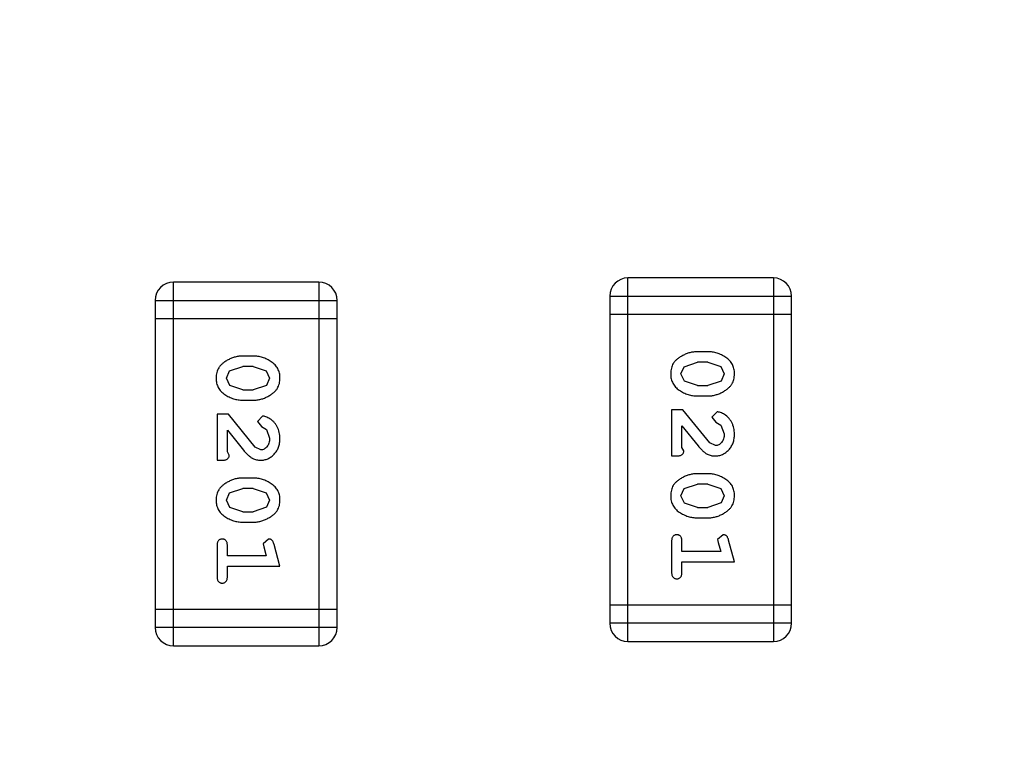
# Model space of a CAD drawing. Header units: inches. Extents: x 398 to 599, y 40 to 151.
# Tile 61 of 100: x 562.35 to 564, y 85.7 to 86.95. Entities that reach past the tile are written whole.
import ezdxf

# ---------------------------------------------------------------- set-up
doc = ezdxf.new("R2010")
doc.units = ezdxf.units.IN
doc.header["$LTSCALE"] = 1.21
doc.header["$MEASUREMENT"] = 0
doc.header["$PDMODE"] = 3
doc.header["$PDSIZE"] = 0.3125
doc.layers.get('0').update_dxf_attribs({"linetype": 'CONTINUOUS'})
doc.layers.get('Defpoints').update_dxf_attribs({"linetype": 'CONTINUOUS'})
doc.layers.add('DIM', color=3, linetype='CONTINUOUS')
doc.styles.get("Standard").update_dxf_attribs({"font": 'txt', "width": 0.8})
doc.dimstyles.get("Standard").update_dxf_attribs({"dimtxt": 0.15625, "dimasz": 0.1875, "dimexe": 0.125, "dimexo": 0.0625, "dimgap": 0.09, "dimtad": 0, "dimtih": 1, "dimtoh": 1, "dimzin": 4, "dimdsep": 46, "dimtxsty": 'Standard', "dimblk": '_FILLED', "dimblk1": '_FILLED', "dimblk2": '_FILLED', "dimcen": 0.09, "dimazin": 1, "dimtp": 0.01, "dimtm": 0.01, "dimtfac": 1, "dimtofl": 0, "dimtmove": 0, "dimatfit": 3, "dimldrblk": '_FILLED', "dimfxl": 1, "dimtolj": 1, "dimtzin": 4, "dimarcsym": 0})

# ---------------------------------------------------------------- blocks, each defined once
blk = doc.blocks.new('_FILLED')
at = {"color": 0, "linetype": 'ByBlock'}
blk.add_solid([(0, 0), (-1, 0.16667), (-1, -0.16667)], dxfattribs=at)
blk = doc.blocks.new('*D71')
at = {"layer": 'Defpoints', "color": 0}
for p in [(570.261, 87.005), (553.751, 68.4022), (553.751, 64.8591)]:
    blk.add_point(p, dxfattribs=at)
at = {"layer": 'DIM', "color": 0, "lineweight": -2}
for p, q in [((570.261, 86.9425), (570.261, 64.7341)), ((553.751, 68.3397), (553.751, 64.7341)), ((555.751, 64.8591), (559.2494, 64.8591)), ((568.261, 64.8591), (564.7627, 64.8591))]:
    blk.add_line(p, q, dxfattribs=at)
at = {"layer": 'DIM', "color": 0, "lineweight": -2, "xscale": 2, "yscale": 2, "zscale": 2, "rotation": 180}
blk.add_blockref('_FILLED', (553.751, 64.8591), dxfattribs=at)
at = {"layer": 'DIM', "color": 0, "lineweight": -2, "xscale": 2, "yscale": 2, "zscale": 2}
blk.add_blockref('_FILLED', (570.261, 64.8591), dxfattribs=at)
at = {"layer": 'DIM', "color": 0, "insert": (562.006, 64.8591), "char_height": 2, "attachment_point": 5}
blk.add_mtext('\\A1;16.51', dxfattribs=at)

msp = doc.modelspace()

# ---------------------------------------------------------------- linework, layer by layer
at = {"color": 7, "linetype": 'Continuous'}
for p, q in [((563.3673, 85.9046), (563.3673, 86.5142)), ((563.6112, 86.5142), (563.3673, 86.5142)), ((563.6112, 86.5142), (563.6112, 85.9046)), ((562.6053, 85.8974), (562.6053, 86.507)), ((562.8492, 86.507), (562.6053, 86.507)), ((562.8492, 86.507), (562.8492, 85.8974)), ((562.5749, 86.4765), (562.5749, 85.9279)), ((562.5749, 86.4765), (562.8797, 86.4765)), ((562.8797, 85.9279), (562.8797, 86.4765)), ((563.3369, 86.4837), (563.3369, 85.9351)), ((563.3369, 86.4837), (563.6417, 86.4837)), ((563.6417, 85.9351), (563.6417, 86.4837)), ((562.5749, 86.4461), (562.8797, 86.4461)), ((563.3369, 86.4533), (563.6417, 86.4533)), ((562.7393, 86.3831), (562.7215, 86.3831)), ((563.5013, 86.3903), (563.4835, 86.3903)), ((562.6995, 86.3582), (562.7218, 86.3658)), ((562.739, 86.3658), (562.7218, 86.3658)), ((562.739, 86.3658), (562.7608, 86.3586)), ((563.4562, 86.3532), (563.4615, 86.3654)), ((563.4615, 86.3654), (563.4838, 86.373)), ((563.501, 86.373), (563.4838, 86.373)), ((563.501, 86.373), (563.5228, 86.3658)), ((563.5228, 86.3658), (563.5286, 86.3534)), ((562.6942, 86.346), (562.6995, 86.3582)), ((562.7, 86.3338), (562.6942, 86.346)), ((562.7608, 86.3586), (562.7666, 86.3462)), ((562.7666, 86.3462), (562.7613, 86.3341)), ((563.462, 86.341), (563.4562, 86.3532)), ((563.5286, 86.3534), (563.5233, 86.3413)), ((562.7218, 86.3265), (562.7, 86.3338)), ((562.7218, 86.3265), (562.739, 86.3265)), ((562.7613, 86.3341), (562.739, 86.3265)), ((563.4838, 86.3337), (563.462, 86.341)), ((563.4838, 86.3337), (563.501, 86.3337)), ((563.5233, 86.3413), (563.501, 86.3337)), ((563.4835, 86.3164), (563.5013, 86.3164)), ((562.7215, 86.3092), (562.7393, 86.3092)), ((562.6785, 86.2856), (562.6785, 86.2085)), ((562.6974, 86.2856), (562.6785, 86.2856)), ((562.7424, 86.2306), (562.6974, 86.2856)), ((562.7546, 86.2825), (562.7461, 86.2736)), ((563.4405, 86.2928), (563.4405, 86.2157)), ((563.4594, 86.2928), (563.4405, 86.2928)), ((563.5043, 86.2378), (563.4594, 86.2928)), ((563.5166, 86.2897), (563.5081, 86.2808)), ((563.5081, 86.2808), (563.5147, 86.2723)), ((562.7461, 86.2736), (562.7527, 86.2652)), ((562.7527, 86.2652), (562.7612, 86.2602)), ((563.4578, 86.2299), (563.4578, 86.2661)), ((563.4578, 86.2661), (563.4848, 86.2325)), ((563.5147, 86.2723), (563.5232, 86.2674)), ((563.5232, 86.2674), (563.5286, 86.2525)), ((562.6958, 86.2227), (562.6958, 86.2589)), ((562.6958, 86.2589), (562.7228, 86.2253)), ((562.7612, 86.2602), (562.7666, 86.2453)), ((562.7521, 86.2258), (562.7424, 86.2306)), ((563.4609, 86.2244), (563.4578, 86.2299)), ((563.5141, 86.233), (563.5043, 86.2378)), ((562.6989, 86.2172), (562.6958, 86.2227)), ((563.4405, 86.2157), (563.4484, 86.2157)), ((562.6785, 86.2085), (562.6864, 86.2085)), ((562.7393, 86.1786), (562.7215, 86.1786)), ((563.5013, 86.1858), (563.4835, 86.1858)), ((562.6995, 86.1537), (562.7218, 86.1613)), ((562.739, 86.1613), (562.7218, 86.1613)), ((562.739, 86.1613), (562.7608, 86.1541)), ((563.4615, 86.1609), (563.4838, 86.1685)), ((563.501, 86.1685), (563.4838, 86.1685)), ((563.501, 86.1685), (563.5228, 86.1613)), ((563.5228, 86.1613), (563.5286, 86.1489)), ((562.6942, 86.1415), (562.6995, 86.1537)), ((562.7608, 86.1541), (562.7666, 86.1417)), ((563.4562, 86.1487), (563.4615, 86.1609)), ((563.462, 86.1364), (563.4562, 86.1487)), ((563.5286, 86.1489), (563.5233, 86.1368)), ((562.7, 86.1292), (562.6942, 86.1415)), ((562.7218, 86.122), (562.7, 86.1292)), ((562.7613, 86.1296), (562.739, 86.122)), ((562.7666, 86.1417), (562.7613, 86.1296)), ((563.4838, 86.1292), (563.462, 86.1364)), ((563.4838, 86.1292), (563.501, 86.1292)), ((563.5233, 86.1368), (563.501, 86.1292)), ((562.7218, 86.122), (562.739, 86.122)), ((563.4835, 86.1119), (563.5013, 86.1119)), ((562.7215, 86.1047), (562.7393, 86.1047)), ((563.5268, 86.0836), (563.5176, 86.0757)), ((562.6785, 86.0654), (562.6785, 86.0134)), ((562.6958, 86.0481), (562.6958, 86.0654)), ((562.7648, 86.0764), (562.7556, 86.0685)), ((562.7556, 86.0685), (562.7566, 86.0631)), ((562.7566, 86.0631), (562.7608, 86.0481)), ((562.7839, 86.0308), (562.774, 86.0673)), ((563.4405, 86.0726), (563.4405, 86.0206)), ((563.4578, 86.0553), (563.4578, 86.0726)), ((563.5176, 86.0757), (563.5186, 86.0703)), ((563.5186, 86.0703), (563.5228, 86.0553)), ((563.5459, 86.0379), (563.536, 86.0745)), ((562.7608, 86.0481), (562.6958, 86.0481)), ((563.5228, 86.0553), (563.4578, 86.0553)), ((562.6958, 86.0134), (562.6958, 86.0308)), ((562.6958, 86.0308), (562.7839, 86.0308)), ((563.4578, 86.0206), (563.4578, 86.0379)), ((563.4578, 86.0379), (563.5459, 86.0379)), ((563.6417, 85.9656), (563.3369, 85.9656)), ((562.8797, 85.9584), (562.5749, 85.9584)), ((563.6417, 85.9351), (563.3369, 85.9351)), ((562.8797, 85.9279), (562.5749, 85.9279)), ((562.6053, 85.8974), (562.8492, 85.8974)), ((563.3673, 85.9046), (563.6112, 85.9046))]:
    msp.add_line(p, q, dxfattribs=at)
for centre, radius, start, end in [((553.751, 92.925), 23, 281.22586, 258.77532), ((553.751, 92.925), 22.75, 294.44334, 241.13427), ((563.3673, 86.4837), 0.0305, 90, 180), ((563.6112, 86.4837), 0.0305, 0, 90), ((562.6053, 86.4765), 0.0305, 90, 180), ((562.8492, 86.4765), 0.0305, 0, 90), ((563.3673, 85.9351), 0.0305, 180, 270), ((563.6112, 85.9351), 0.0305, 270, 0), ((562.6053, 85.9279), 0.0305, 180, 270), ((562.8492, 85.9279), 0.0305, 270, 0)]:
    msp.add_arc(centre, radius, start, end, dxfattribs=at)
for points, knots in [([(562.7215, 86.3831), (562.7205, 86.3831), (562.7183, 86.3831), (562.7152, 86.3828), (562.712, 86.3823), (562.7089, 86.3816), (562.7059, 86.3807), (562.7029, 86.3796), (562.6999, 86.3783), (562.6971, 86.3769), (562.6943, 86.3753), (562.6918, 86.3737), (562.6895, 86.372), (562.6874, 86.3704), (562.6855, 86.3687), (562.6838, 86.367), (562.6824, 86.3652), (562.6808, 86.3629), (562.6792, 86.3597), (562.6779, 86.3555), (562.6771, 86.3509), (562.677, 86.3477), (562.6769, 86.3461)], [0, 0, 0, 0, 0.049886, 0.09882, 0.148132, 0.19689, 0.246038, 0.295176, 0.345305, 0.395692, 0.445312, 0.491875, 0.535813, 0.577009, 0.616081, 0.652689, 0.687585, 0.720206, 0.785062, 0.85223, 0.923759, 1, 1, 1, 1]), ([(562.7839, 86.3463), (562.7839, 86.3478), (562.7838, 86.3506), (562.7831, 86.3547), (562.7819, 86.3585), (562.7804, 86.3621), (562.7783, 86.3654), (562.7758, 86.3684), (562.7728, 86.3712), (562.7694, 86.3737), (562.7658, 86.3759), (562.7622, 86.3778), (562.7585, 86.3795), (562.7547, 86.3808), (562.7509, 86.3819), (562.7471, 86.3826), (562.7432, 86.3831), (562.7406, 86.3831), (562.7393, 86.3831)], [0, 0, 0, 0, 0.06692, 0.130834, 0.19258, 0.252759, 0.312631, 0.373411, 0.436359, 0.501894, 0.568244, 0.632472, 0.69556, 0.757163, 0.818592, 0.878885, 0.939235, 1, 1, 1, 1]), ([(563.4835, 86.3903), (563.4825, 86.3903), (563.4803, 86.3903), (563.4771, 86.39), (563.474, 86.3895), (563.4709, 86.3888), (563.4679, 86.3879), (563.4649, 86.3868), (563.4619, 86.3855), (563.459, 86.384), (563.4563, 86.3825), (563.4538, 86.3809), (563.4515, 86.3792), (563.4493, 86.3776), (563.4475, 86.3759), (563.4458, 86.3742), (563.4444, 86.3724), (563.4428, 86.3701), (563.4412, 86.3669), (563.4399, 86.3627), (563.4391, 86.3581), (563.439, 86.3549), (563.4389, 86.3533)], [0, 0, 0, 0, 0.049886, 0.09882, 0.148132, 0.19689, 0.246038, 0.295176, 0.345305, 0.395692, 0.445312, 0.491875, 0.535813, 0.577009, 0.616081, 0.652689, 0.687585, 0.720206, 0.785062, 0.85223, 0.923759, 1, 1, 1, 1]), ([(563.5459, 86.3535), (563.5459, 86.355), (563.5458, 86.3578), (563.5451, 86.3619), (563.5439, 86.3657), (563.5424, 86.3693), (563.5403, 86.3726), (563.5378, 86.3756), (563.5348, 86.3784), (563.5314, 86.3809), (563.5278, 86.3831), (563.5241, 86.385), (563.5204, 86.3867), (563.5167, 86.388), (563.5129, 86.3891), (563.509, 86.3898), (563.5052, 86.3903), (563.5026, 86.3903), (563.5013, 86.3903)], [0, 0, 0, 0, 0.06692, 0.130834, 0.19258, 0.252759, 0.312631, 0.373411, 0.436359, 0.501894, 0.568244, 0.632472, 0.69556, 0.757163, 0.818592, 0.878885, 0.939235, 1, 1, 1, 1]), ([(562.6769, 86.3461), (562.677, 86.3447), (562.677, 86.3418), (562.6777, 86.3377), (562.6789, 86.3339), (562.6805, 86.3303), (562.6825, 86.327), (562.685, 86.324), (562.6879, 86.3212), (562.6913, 86.3187), (562.6949, 86.3165), (562.6986, 86.3146), (562.7023, 86.3129), (562.7061, 86.3115), (562.7099, 86.3105), (562.7137, 86.3097), (562.7176, 86.3093), (562.7202, 86.3092), (562.7215, 86.3092)], [0, 0, 0, 0, 0.067217, 0.131051, 0.19272, 0.252824, 0.312745, 0.373449, 0.436041, 0.501494, 0.567761, 0.632087, 0.695096, 0.757109, 0.817993, 0.878657, 0.939311, 1, 1, 1, 1]), ([(562.7393, 86.3092), (562.7404, 86.3092), (562.7425, 86.3093), (562.7457, 86.3096), (562.7488, 86.3101), (562.7519, 86.3108), (562.755, 86.3117), (562.758, 86.3128), (562.761, 86.3141), (562.7638, 86.3156), (562.7666, 86.3172), (562.7691, 86.3188), (562.7714, 86.3205), (562.7735, 86.3221), (562.7754, 86.3239), (562.777, 86.3256), (562.7785, 86.3273), (562.78, 86.3297), (562.7816, 86.3328), (562.783, 86.337), (562.7837, 86.3416), (562.7838, 86.3447), (562.7839, 86.3463)], [0, 0, 0, 0, 0.049855, 0.099516, 0.148482, 0.19758, 0.246804, 0.296268, 0.346517, 0.397047, 0.446826, 0.49336, 0.537801, 0.579207, 0.617974, 0.654833, 0.689171, 0.722088, 0.786392, 0.853518, 0.924186, 1, 1, 1, 1]), ([(563.4389, 86.3533), (563.439, 86.3518), (563.439, 86.349), (563.4397, 86.3449), (563.4409, 86.3411), (563.4425, 86.3375), (563.4445, 86.3342), (563.447, 86.3312), (563.4499, 86.3284), (563.4533, 86.3259), (563.4569, 86.3237), (563.4606, 86.3217), (563.4643, 86.3201), (563.4681, 86.3187), (563.4719, 86.3177), (563.4757, 86.3169), (563.4796, 86.3165), (563.4822, 86.3164), (563.4835, 86.3164)], [0, 0, 0, 0, 0.067217, 0.131051, 0.19272, 0.252824, 0.312745, 0.373449, 0.436041, 0.501494, 0.567761, 0.632087, 0.695096, 0.757109, 0.817993, 0.878657, 0.939311, 1, 1, 1, 1]), ([(563.5013, 86.3164), (563.5023, 86.3164), (563.5045, 86.3165), (563.5077, 86.3167), (563.5108, 86.3173), (563.5139, 86.318), (563.517, 86.3189), (563.52, 86.32), (563.523, 86.3213), (563.5258, 86.3228), (563.5286, 86.3244), (563.5311, 86.326), (563.5334, 86.3277), (563.5355, 86.3293), (563.5374, 86.3311), (563.539, 86.3328), (563.5405, 86.3345), (563.542, 86.3369), (563.5436, 86.34), (563.5449, 86.3442), (563.5457, 86.3487), (563.5458, 86.3519), (563.5459, 86.3535)], [0, 0, 0, 0, 0.049855, 0.099516, 0.148482, 0.19758, 0.246804, 0.296268, 0.346517, 0.397047, 0.446826, 0.49336, 0.537801, 0.579207, 0.617974, 0.654833, 0.689171, 0.722088, 0.786392, 0.853518, 0.924186, 1, 1, 1, 1]), ([(562.7839, 86.2452), (562.7838, 86.2469), (562.7837, 86.2502), (562.7829, 86.2552), (562.7814, 86.2599), (562.7794, 86.2644), (562.777, 86.2686), (562.7741, 86.2722), (562.7709, 86.2754), (562.7673, 86.2779), (562.7638, 86.2798), (562.7604, 86.2813), (562.7574, 86.2822), (562.7555, 86.2824), (562.7546, 86.2825)], [0, 0, 0, 0, 0.098286, 0.193983, 0.289056, 0.384352, 0.477435, 0.566197, 0.652355, 0.737986, 0.818188, 0.887401, 0.94802, 1, 1, 1, 1]), ([(563.5459, 86.2524), (563.5458, 86.2541), (563.5457, 86.2574), (563.5449, 86.2624), (563.5434, 86.2671), (563.5414, 86.2716), (563.539, 86.2758), (563.5361, 86.2794), (563.5329, 86.2826), (563.5293, 86.2851), (563.5258, 86.287), (563.5224, 86.2885), (563.5194, 86.2894), (563.5175, 86.2896), (563.5166, 86.2897)], [0, 0, 0, 0, 0.098286, 0.193983, 0.289056, 0.384352, 0.477435, 0.566197, 0.652355, 0.737986, 0.818188, 0.887401, 0.94802, 1, 1, 1, 1]), ([(562.7511, 86.2085), (562.7522, 86.2086), (562.7544, 86.2086), (562.7577, 86.2091), (562.7608, 86.2099), (562.7638, 86.211), (562.7666, 86.2125), (562.7693, 86.2143), (562.7719, 86.2164), (562.7744, 86.2188), (562.7766, 86.2214), (562.7786, 86.2243), (562.7802, 86.2273), (562.7816, 86.2305), (562.7826, 86.234), (562.7834, 86.2375), (562.7838, 86.2413), (562.7839, 86.2439), (562.7839, 86.2452)], [0, 0, 0, 0, 0.060981, 0.120256, 0.178148, 0.236115, 0.293993, 0.352864, 0.413358, 0.476056, 0.539296, 0.602396, 0.665116, 0.728325, 0.792919, 0.859317, 0.928302, 1, 1, 1, 1]), ([(562.7666, 86.2453), (562.7665, 86.2439), (562.7665, 86.2412), (562.7656, 86.2374), (562.7642, 86.234), (562.7623, 86.2311), (562.76, 86.2288), (562.7576, 86.2271), (562.7549, 86.226), (562.753, 86.2259), (562.7521, 86.2258)], [0, 0, 0, 0, 0.156344, 0.299348, 0.4327, 0.561, 0.682299, 0.791883, 0.89611, 1, 1, 1, 1]), ([(563.5131, 86.2157), (563.5142, 86.2158), (563.5164, 86.2158), (563.5197, 86.2163), (563.5228, 86.2171), (563.5258, 86.2182), (563.5286, 86.2197), (563.5313, 86.2215), (563.5339, 86.2236), (563.5363, 86.226), (563.5386, 86.2286), (563.5406, 86.2315), (563.5422, 86.2345), (563.5436, 86.2377), (563.5446, 86.2412), (563.5454, 86.2447), (563.5458, 86.2485), (563.5459, 86.2511), (563.5459, 86.2524)], [0, 0, 0, 0, 0.060981, 0.120256, 0.178148, 0.236115, 0.293993, 0.352864, 0.413358, 0.476056, 0.539296, 0.602396, 0.665116, 0.728325, 0.792919, 0.859317, 0.928302, 1, 1, 1, 1]), ([(563.5286, 86.2525), (563.5285, 86.2511), (563.5285, 86.2484), (563.5276, 86.2446), (563.5262, 86.2412), (563.5243, 86.2383), (563.522, 86.236), (563.5196, 86.2343), (563.5169, 86.2332), (563.515, 86.2331), (563.5141, 86.233)], [0, 0, 0, 0, 0.156344, 0.299348, 0.4327, 0.561, 0.682299, 0.791883, 0.89611, 1, 1, 1, 1]), ([(563.4848, 86.2325), (563.4856, 86.2316), (563.4871, 86.2299), (563.4893, 86.2275), (563.4914, 86.2254), (563.4934, 86.2236), (563.4953, 86.2219), (563.497, 86.2206), (563.4987, 86.2195), (563.5007, 86.2184), (563.5033, 86.2173), (563.5065, 86.2164), (563.5098, 86.2158), (563.512, 86.2157), (563.5131, 86.2157)], [0, 0, 0, 0, 0.103002, 0.197728, 0.285279, 0.365235, 0.437224, 0.502446, 0.560545, 0.611446, 0.707576, 0.80349, 0.900532, 1, 1, 1, 1]), ([(562.6864, 86.2085), (562.6874, 86.2085), (562.6894, 86.2086), (562.6921, 86.209), (562.6944, 86.2097), (562.6961, 86.2108), (562.6974, 86.2121), (562.6983, 86.2136), (562.6989, 86.2153), (562.6989, 86.2165), (562.6989, 86.2172)], [0, 0, 0, 0, 0.1844, 0.34094, 0.473574, 0.586824, 0.690029, 0.789175, 0.890445, 1, 1, 1, 1]), ([(562.7228, 86.2253), (562.7236, 86.2244), (562.7251, 86.2227), (562.7273, 86.2203), (562.7294, 86.2182), (562.7314, 86.2164), (562.7333, 86.2147), (562.7351, 86.2134), (562.7367, 86.2123), (562.7387, 86.2112), (562.7413, 86.2101), (562.7445, 86.2092), (562.7478, 86.2086), (562.75, 86.2086), (562.7511, 86.2085)], [0, 0, 0, 0, 0.103002, 0.197728, 0.285279, 0.365235, 0.437224, 0.502446, 0.560545, 0.611446, 0.707576, 0.80349, 0.900532, 1, 1, 1, 1]), ([(563.4484, 86.2157), (563.4494, 86.2157), (563.4514, 86.2158), (563.4541, 86.2162), (563.4563, 86.2169), (563.4581, 86.218), (563.4594, 86.2193), (563.4603, 86.2208), (563.4609, 86.2225), (563.4609, 86.2237), (563.4609, 86.2244)], [0, 0, 0, 0, 0.1844, 0.34094, 0.473574, 0.586824, 0.690029, 0.789175, 0.890445, 1, 1, 1, 1]), ([(562.7215, 86.1786), (562.7205, 86.1786), (562.7183, 86.1786), (562.7152, 86.1783), (562.712, 86.1778), (562.7089, 86.1771), (562.7059, 86.1762), (562.7029, 86.1751), (562.6999, 86.1738), (562.6971, 86.1723), (562.6943, 86.1708), (562.6918, 86.1691), (562.6895, 86.1675), (562.6874, 86.1659), (562.6855, 86.1642), (562.6838, 86.1625), (562.6824, 86.1607), (562.6808, 86.1584), (562.6792, 86.1552), (562.6779, 86.151), (562.6771, 86.1464), (562.677, 86.1432), (562.6769, 86.1416)], [0, 0, 0, 0, 0.049886, 0.09882, 0.148132, 0.19689, 0.246038, 0.295176, 0.345305, 0.395692, 0.445312, 0.491875, 0.535813, 0.577009, 0.616081, 0.652689, 0.687585, 0.720206, 0.785062, 0.85223, 0.923759, 1, 1, 1, 1]), ([(562.7839, 86.1418), (562.7839, 86.1433), (562.7838, 86.1461), (562.7831, 86.1502), (562.7819, 86.154), (562.7804, 86.1576), (562.7783, 86.1609), (562.7758, 86.1639), (562.7728, 86.1667), (562.7694, 86.1692), (562.7658, 86.1714), (562.7622, 86.1733), (562.7585, 86.175), (562.7547, 86.1763), (562.7509, 86.1774), (562.7471, 86.1781), (562.7432, 86.1785), (562.7406, 86.1786), (562.7393, 86.1786)], [0, 0, 0, 0, 0.06692, 0.130834, 0.19258, 0.252759, 0.312631, 0.373411, 0.436359, 0.501894, 0.568244, 0.632472, 0.69556, 0.757163, 0.818592, 0.878885, 0.939235, 1, 1, 1, 1]), ([(563.4835, 86.1858), (563.4825, 86.1858), (563.4803, 86.1858), (563.4771, 86.1855), (563.474, 86.185), (563.4709, 86.1843), (563.4679, 86.1834), (563.4649, 86.1823), (563.4619, 86.181), (563.459, 86.1795), (563.4563, 86.178), (563.4538, 86.1763), (563.4515, 86.1747), (563.4493, 86.173), (563.4475, 86.1713), (563.4458, 86.1697), (563.4444, 86.1679), (563.4428, 86.1656), (563.4412, 86.1624), (563.4399, 86.1582), (563.4391, 86.1536), (563.439, 86.1504), (563.4389, 86.1488)], [0, 0, 0, 0, 0.049886, 0.09882, 0.148132, 0.19689, 0.246038, 0.295176, 0.345305, 0.395692, 0.445312, 0.491875, 0.535813, 0.577009, 0.616081, 0.652689, 0.687585, 0.720206, 0.785062, 0.85223, 0.923759, 1, 1, 1, 1]), ([(563.5459, 86.149), (563.5459, 86.1505), (563.5458, 86.1533), (563.5451, 86.1574), (563.5439, 86.1612), (563.5424, 86.1648), (563.5403, 86.1681), (563.5378, 86.1711), (563.5348, 86.1739), (563.5314, 86.1764), (563.5278, 86.1786), (563.5241, 86.1805), (563.5204, 86.1822), (563.5167, 86.1835), (563.5129, 86.1845), (563.509, 86.1853), (563.5052, 86.1857), (563.5026, 86.1858), (563.5013, 86.1858)], [0, 0, 0, 0, 0.06692, 0.130834, 0.19258, 0.252759, 0.312631, 0.373411, 0.436359, 0.501894, 0.568244, 0.632472, 0.69556, 0.757163, 0.818592, 0.878885, 0.939235, 1, 1, 1, 1]), ([(563.4389, 86.1488), (563.439, 86.1473), (563.439, 86.1445), (563.4397, 86.1404), (563.4409, 86.1366), (563.4425, 86.133), (563.4445, 86.1297), (563.447, 86.1267), (563.4499, 86.1238), (563.4533, 86.1214), (563.4569, 86.1192), (563.4606, 86.1172), (563.4643, 86.1156), (563.4681, 86.1142), (563.4719, 86.1132), (563.4757, 86.1124), (563.4796, 86.112), (563.4822, 86.1119), (563.4835, 86.1119)], [0, 0, 0, 0, 0.067217, 0.131051, 0.19272, 0.252824, 0.312745, 0.373449, 0.436041, 0.501494, 0.567761, 0.632087, 0.695096, 0.757109, 0.817993, 0.878657, 0.939311, 1, 1, 1, 1]), ([(563.5013, 86.1119), (563.5023, 86.1119), (563.5045, 86.1119), (563.5077, 86.1122), (563.5108, 86.1128), (563.5139, 86.1134), (563.517, 86.1144), (563.52, 86.1155), (563.523, 86.1168), (563.5258, 86.1183), (563.5286, 86.1199), (563.5311, 86.1215), (563.5334, 86.1232), (563.5355, 86.1248), (563.5374, 86.1265), (563.539, 86.1282), (563.5405, 86.13), (563.542, 86.1323), (563.5436, 86.1355), (563.5449, 86.1397), (563.5457, 86.1442), (563.5458, 86.1474), (563.5459, 86.149)], [0, 0, 0, 0, 0.049855, 0.099516, 0.148482, 0.19758, 0.246804, 0.296268, 0.346517, 0.397047, 0.446826, 0.49336, 0.537801, 0.579207, 0.617974, 0.654833, 0.689171, 0.722088, 0.786392, 0.853518, 0.924186, 1, 1, 1, 1]), ([(562.6769, 86.1416), (562.677, 86.1401), (562.677, 86.1373), (562.6777, 86.1332), (562.6789, 86.1294), (562.6805, 86.1258), (562.6825, 86.1225), (562.685, 86.1195), (562.6879, 86.1166), (562.6913, 86.1142), (562.6949, 86.112), (562.6986, 86.11), (562.7023, 86.1084), (562.7061, 86.107), (562.7099, 86.106), (562.7137, 86.1052), (562.7176, 86.1048), (562.7202, 86.1047), (562.7215, 86.1047)], [0, 0, 0, 0, 0.067217, 0.131051, 0.19272, 0.252824, 0.312745, 0.373449, 0.436041, 0.501494, 0.567761, 0.632087, 0.695096, 0.757109, 0.817993, 0.878657, 0.939311, 1, 1, 1, 1]), ([(562.7393, 86.1047), (562.7404, 86.1047), (562.7425, 86.1048), (562.7457, 86.105), (562.7488, 86.1056), (562.7519, 86.1062), (562.755, 86.1072), (562.758, 86.1083), (562.761, 86.1096), (562.7638, 86.1111), (562.7666, 86.1127), (562.7691, 86.1143), (562.7714, 86.116), (562.7735, 86.1176), (562.7754, 86.1193), (562.777, 86.121), (562.7785, 86.1228), (562.78, 86.1252), (562.7816, 86.1283), (562.783, 86.1325), (562.7837, 86.137), (562.7838, 86.1402), (562.7839, 86.1418)], [0, 0, 0, 0, 0.049855, 0.099516, 0.148482, 0.19758, 0.246804, 0.296268, 0.346517, 0.397047, 0.446826, 0.49336, 0.537801, 0.579207, 0.617974, 0.654833, 0.689171, 0.722088, 0.786392, 0.853518, 0.924186, 1, 1, 1, 1]), ([(563.4491, 86.0836), (563.4485, 86.0835), (563.4473, 86.0835), (563.4457, 86.083), (563.4442, 86.0821), (563.4428, 86.081), (563.4417, 86.0794), (563.441, 86.0775), (563.4405, 86.0751), (563.4405, 86.0735), (563.4405, 86.0726)], [0, 0, 0, 0, 0.115051, 0.223278, 0.329269, 0.437893, 0.554681, 0.682591, 0.83103, 1, 1, 1, 1]), ([(563.4578, 86.0726), (563.4578, 86.0735), (563.4577, 86.0751), (563.4573, 86.0775), (563.4565, 86.0794), (563.4554, 86.081), (563.4541, 86.0821), (563.4526, 86.083), (563.4509, 86.0835), (563.4497, 86.0835), (563.4491, 86.0836)], [0, 0, 0, 0, 0.169102, 0.317658, 0.446239, 0.563118, 0.671828, 0.776546, 0.884858, 1, 1, 1, 1]), ([(563.536, 86.0745), (563.5358, 86.0754), (563.5353, 86.0769), (563.5344, 86.079), (563.5335, 86.0806), (563.5325, 86.0818), (563.5313, 86.0826), (563.53, 86.0832), (563.5285, 86.0835), (563.5274, 86.0836), (563.5268, 86.0836)], [0, 0, 0, 0, 0.187321, 0.344927, 0.475328, 0.579604, 0.674244, 0.773631, 0.882025, 1, 1, 1, 1]), ([(562.6871, 86.0764), (562.6865, 86.0763), (562.6854, 86.0763), (562.6837, 86.0758), (562.6822, 86.0749), (562.6808, 86.0738), (562.6797, 86.0722), (562.679, 86.0703), (562.6786, 86.0679), (562.6785, 86.0663), (562.6785, 86.0654)], [0, 0, 0, 0, 0.115051, 0.223278, 0.329269, 0.437893, 0.554681, 0.682591, 0.83103, 1, 1, 1, 1]), ([(562.6958, 86.0654), (562.6958, 86.0663), (562.6957, 86.0679), (562.6953, 86.0703), (562.6945, 86.0722), (562.6935, 86.0738), (562.6921, 86.0749), (562.6906, 86.0758), (562.6889, 86.0763), (562.6878, 86.0763), (562.6871, 86.0764)], [0, 0, 0, 0, 0.169102, 0.317658, 0.446239, 0.563118, 0.671828, 0.776546, 0.884858, 1, 1, 1, 1]), ([(562.774, 86.0673), (562.7738, 86.0682), (562.7733, 86.0697), (562.7724, 86.0718), (562.7715, 86.0735), (562.7705, 86.0746), (562.7693, 86.0754), (562.768, 86.076), (562.7665, 86.0763), (562.7654, 86.0764), (562.7648, 86.0764)], [0, 0, 0, 0, 0.187321, 0.344927, 0.475328, 0.579604, 0.674244, 0.773631, 0.882025, 1, 1, 1, 1]), ([(562.6785, 86.0134), (562.6785, 86.0126), (562.6786, 86.0109), (562.679, 86.0085), (562.6797, 86.0066), (562.6808, 86.005), (562.6822, 86.0039), (562.6837, 86.003), (562.6854, 86.0025), (562.6865, 86.0025), (562.6871, 86.0024)], [0, 0, 0, 0, 0.169012, 0.317488, 0.445429, 0.560977, 0.67065, 0.776666, 0.88492, 1, 1, 1, 1]), ([(562.6871, 86.0024), (562.6878, 86.0025), (562.6889, 86.0025), (562.6906, 86.003), (562.6921, 86.0039), (562.6934, 86.005), (562.6945, 86.0066), (562.6953, 86.0085), (562.6957, 86.0109), (562.6958, 86.0126), (562.6958, 86.0134)], [0, 0, 0, 0, 0.11517, 0.223509, 0.328254, 0.438012, 0.553651, 0.682263, 0.830856, 1, 1, 1, 1]), ([(563.4405, 86.0206), (563.4405, 86.0197), (563.4405, 86.0181), (563.441, 86.0157), (563.4417, 86.0138), (563.4428, 86.0122), (563.4441, 86.0111), (563.4457, 86.0102), (563.4473, 86.0097), (563.4485, 86.0097), (563.4491, 86.0096)], [0, 0, 0, 0, 0.169012, 0.317488, 0.445429, 0.560977, 0.67065, 0.776666, 0.88492, 1, 1, 1, 1]), ([(563.4491, 86.0096), (563.4497, 86.0097), (563.4509, 86.0097), (563.4526, 86.0102), (563.4541, 86.0111), (563.4554, 86.0122), (563.4565, 86.0138), (563.4573, 86.0157), (563.4577, 86.0181), (563.4578, 86.0197), (563.4578, 86.0206)], [0, 0, 0, 0, 0.11517, 0.223509, 0.328254, 0.438012, 0.553651, 0.682263, 0.830856, 1, 1, 1, 1])]:
    msp.add_open_spline(points, degree=3, knots=knots, dxfattribs=at)

# ---------------------------------------------------------------- dimensions: what is measured, and where the dimension line sits
at = {"layer": 'DIM'}
dim = msp.add_linear_dim(base=(553.751, 64.8591), p1=(570.261, 87.005), p2=(553.751, 68.4022), dimstyle='Standard', override={"dimtxt": 2, "dimasz": 2, "dimtih": 0, "dimtoh": 0, "dimzin": 0, "dimcen": 0.198, "dimadec": 0, "dimazin": 0, "dimtp": 0, "dimtm": 0, "dimtdec": 4, "dimtzin": 0}, dxfattribs=at)
dim.commit()
dim.dimension.update_dxf_attribs({"geometry": '*D71', "text_midpoint": (562.006, 64.8591)})

doc.saveas('drawing.dxf')
